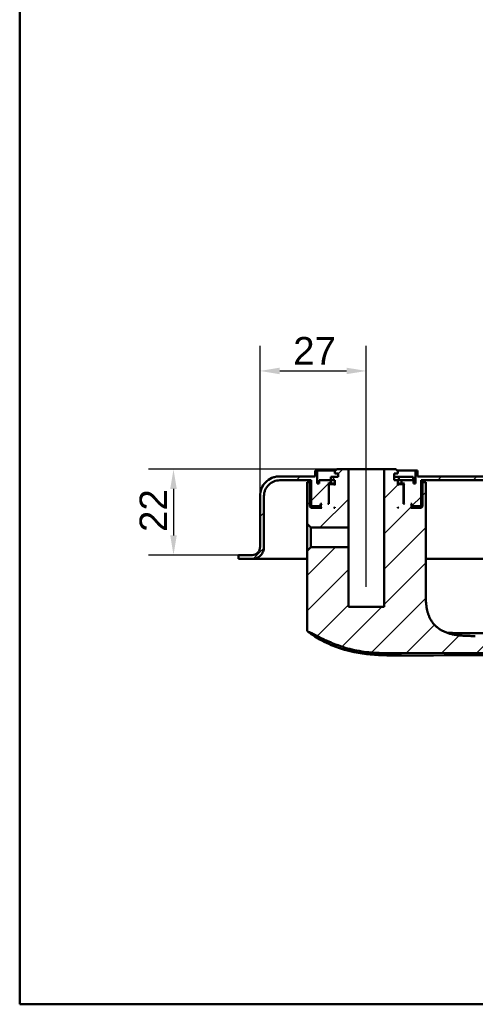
# Model space of a CAD drawing. Header units: millimetres. Extents: x 20 to 833, y 20 to 574.
# Tile 1 of 21: x 20 to 136, y 20 to 270. Entities that reach past the tile are written whole.
import ezdxf

# ---------------------------------------------------------------- set-up
doc = ezdxf.new("R2010")
doc.units = ezdxf.units.MM
doc.header["$LTSCALE"] = 2
for name, color, linetype, lineweight in [('Bemaßungen(DIN)', 7, 'Continuous', 25), ('Mittellinie(DIN)', 7, 'Continuous', 25), ('Sichtbare Kanten(DIN)', 7, 'Continuous', 50), ('Skizziergeometrie(DIN)', 7, 'Continuous', 50)]:
    doc.layers.add(name, color=color, linetype=linetype, lineweight=lineweight)
doc.layers.add('Schraffur', color=179, linetype='Continuous', lineweight=9, true_color=0x1e1e47)
doc.styles.add('STANDARD-DIN~0', font='arial.ttf')
doc.dimstyles.new('CAD-LAN', dxfattribs={"dimscale": 2, "dimtxt": 3.5, "dimasz": 2.5, "dimexe": 3.175, "dimexo": 0, "dimgap": 0.8, "dimtad": 1, "dimrnd": 1e-08, "dimtxsty": 'STANDARD-DIN~0', "dimcen": 0.09, "dimdle": 10, "dimclrd": 250, "dimclre": 250, "dimclrt": 250, "dimadec": 0, "dimazin": 2, "dimtfac": 1, "dimtmove": 0, "dimatfit": 3, "dimfxl": 1, "dimtolj": 1, "dimtzin": 0, "dimlwd": 25, "dimlwe": 25, "dimarcsym": 0})

# ---------------------------------------------------------------- blocks, each defined once
blk = doc.blocks.new('Ränder Standardrahmen')
at = {"layer": 'Skizziergeometrie(DIN)', "flags": 128}
blk.add_lwpolyline([(10, 10), (10, 287), (410, 287), (410, 10), (10, 10)], dxfattribs=at)
blk = doc.blocks.new('*D24')
at = {"layer": 'Bemaßungen(DIN)', "color": 250, "linetype": 'Continuous', "lineweight": 25, "true_color": 0x3f3f3f, "transparency": 16777216}
for p, q in [((289.6, 133.21), (315.95, 133.21)), ((309.6, 113.67), (309.6, 128.21)), ((116.49, 108.67), (315.95, 108.67))]:
    blk.add_line(p, q, dxfattribs=at)
at = {"layer": 'Bemaßungen(DIN)', "color": 250, "linetype": 'Continuous', "true_color": 0x3f3f3f, "transparency": 16777216}
for points in [[(308.77, 128.21), (310.44, 128.21), (309.6, 133.21)], [(308.77, 113.67), (310.44, 113.67), (309.6, 108.67)]]:
    blk.add_solid(points, dxfattribs=at)
at = {"layer": 'Defpoints', "color": 0, "linetype": 'Continuous', "transparency": 16777216}
for p in [(289.6, 133.21), (309.6, 133.21), (116.49, 108.67)]:
    blk.add_point(p, dxfattribs=at)
at = {"layer": 'Bemaßungen(DIN)', "color": 250, "linetype": 'Continuous', "lineweight": 25, "true_color": 0x3f3f3f, "transparency": 16777216, "insert": (300.86, 115.84), "char_height": 7, "attachment_point": 1, "rotation": 90, "style": 'STANDARD-DIN~0'}
blk.add_mtext('\\A1;25', dxfattribs=at)
blk = doc.blocks.new('*D25')
at = {"layer": 'Bemaßungen(DIN)', "color": 250, "linetype": 'Continuous', "lineweight": 25, "true_color": 0x3f3f3f, "transparency": 16777216}
for p, q in [((81.1, 149.21), (81.1, 187.36)), ((108.1, 161.01), (108.1, 187.36)), ((86.1, 181.01), (103.1, 181.01))]:
    blk.add_line(p, q, dxfattribs=at)
at = {"layer": 'Bemaßungen(DIN)', "color": 250, "linetype": 'Continuous', "true_color": 0x3f3f3f, "transparency": 16777216}
for points in [[(86.1, 181.84), (86.1, 180.18), (81.1, 181.01)], [(103.1, 181.84), (103.1, 180.18), (108.1, 181.01)]]:
    blk.add_solid(points, dxfattribs=at)
at = {"layer": 'Defpoints', "color": 0, "linetype": 'Continuous', "transparency": 16777216}
for p in [(108.1, 181.01), (108.1, 161.01), (81.1, 149.21)]:
    blk.add_point(p, dxfattribs=at)
at = {"layer": 'Bemaßungen(DIN)', "color": 250, "linetype": 'Continuous', "lineweight": 25, "true_color": 0x3f3f3f, "transparency": 16777216, "insert": (89.53, 189.64), "char_height": 7, "attachment_point": 1, "style": 'STANDARD-DIN~0'}
blk.add_mtext('\\A1;27', dxfattribs=at)
blk = doc.blocks.new('*D26')
at = {"layer": 'Bemaßungen(DIN)', "color": 250, "linetype": 'Continuous', "lineweight": 25, "true_color": 0x3f3f3f, "transparency": 16777216}
for p, q in [((100.6, 156.01), (52.75, 156.01)), ((59.1, 151.01), (59.1, 139.21)), ((76.6, 134.21), (52.75, 134.21))]:
    blk.add_line(p, q, dxfattribs=at)
at = {"layer": 'Bemaßungen(DIN)', "color": 250, "linetype": 'Continuous', "true_color": 0x3f3f3f, "transparency": 16777216}
for points in [[(58.27, 151.01), (59.94, 151.01), (59.1, 156.01)], [(58.27, 139.21), (59.94, 139.21), (59.1, 134.21)]]:
    blk.add_solid(points, dxfattribs=at)
at = {"layer": 'Defpoints', "color": 0, "linetype": 'Continuous', "transparency": 16777216}
for p in [(100.6, 156.01), (59.1, 134.21), (76.6, 134.21)]:
    blk.add_point(p, dxfattribs=at)
at = {"layer": 'Bemaßungen(DIN)', "color": 250, "linetype": 'Continuous', "lineweight": 25, "true_color": 0x3f3f3f, "transparency": 16777216, "insert": (50.48, 140.07), "char_height": 7, "attachment_point": 1, "rotation": 90, "style": 'STANDARD-DIN~0'}
blk.add_mtext('\\A1;22', dxfattribs=at)

msp = doc.modelspace()

# ---------------------------------------------------------------- hatches: boundary and pattern name
at = {"layer": 'Schraffur'}
h = msp.add_hatch(dxfattribs=at)
h.set_pattern_fill('ANSI31', color=256, scale=50.8, style=0)
h.set_pattern_definition([(45, (0, 0), (-4.49013, 4.49013), [])])
edge = h.paths.add_edge_path()
edge.add_spline(control_points=[(82.104, 149.211), (82.104, 149.489), (82.133, 149.766), (82.245, 150.302), (82.328, 150.559), (82.646, 151.289), (82.95, 151.726), (83.697, 152.446), (84.13, 152.728), (85.081, 153.113), (85.588, 153.211), (86.104, 153.211)], knot_values=[-0.6314442, -0.6314442, -0.6314442, -0.6314442, -0.5478443, -0.5478443, -0.4667749, -0.4667749, -0.3085769, -0.3085769, -0.1547676, -0.1547676, 0, 0, 0, 0], degree=3, periodic=0)
edge.add_line((86.104, 153.211), (94.104, 153.211))
edge.add_line((94.104, 153.211), (94.104, 146.811))
edge.add_line((94.104, 146.811), (94.304, 146.611))
edge.add_line((94.304, 146.611), (96.404, 146.611))
edge.add_line((96.404, 146.611), (96.504, 146.711))
edge.add_line((96.504, 146.711), (96.504, 147.211))
edge.add_line((96.504, 147.211), (96.804, 147.211))
edge.add_line((96.804, 147.211), (96.604, 147.011))
edge.add_line((96.604, 147.011), (96.604, 146.411))
edge.add_line((96.604, 146.411), (96.804, 146.211))
edge.add_line((96.804, 146.211), (94.104, 146.211))
edge.add_line((94.104, 146.211), (93.804, 146.511))
edge.add_line((93.804, 146.511), (93.804, 152.711))
edge.add_line((93.804, 152.711), (93.061, 152.711))
edge.add_line((93.061, 152.711), (93.061, 150.211))
edge.add_line((93.061, 150.211), (93.061, 142.154))
edge.add_line((93.061, 142.154), (94.046, 141.169))
edge.add_line((94.046, 141.169), (103.554, 141.169))
edge.add_line((103.554, 141.169), (103.554, 156.011))
edge.add_line((103.554, 156.011), (100.604, 156.011))
edge.add_line((100.604, 156.011), (100.104, 155.511))
edge.add_line((100.104, 155.511), (100.104, 154.911))
edge.add_line((100.104, 154.911), (101.004, 154.911))
edge.add_line((101.004, 154.911), (101.004, 154.111))
edge.add_line((101.004, 154.111), (99.088, 154.111))
edge.add_line((99.088, 154.111), (99.088, 153.211))
edge.add_line((99.088, 153.211), (96.104, 153.211))
edge.add_line((96.104, 153.211), (96.104, 152.411))
edge.add_line((96.104, 152.411), (95.604, 152.411))
edge.add_line((95.604, 152.411), (95.604, 155.711))
edge.add_line((95.604, 155.711), (95.104, 155.711))
edge.add_line((95.104, 155.711), (95.104, 154.211))
edge.add_line((95.104, 154.211), (86.104, 154.211))
edge.add_spline(control_points=[(86.104, 154.211), (85.756, 154.211), (85.41, 154.175), (84.74, 154.034), (84.418, 153.931), (83.506, 153.534), (82.961, 153.154), (82.061, 152.22), (81.708, 151.679), (81.226, 150.49), (81.104, 149.855), (81.104, 149.211)], knot_values=[-0.7893052, -0.7893052, -0.7893052, -0.7893052, -0.6848053, -0.6848053, -0.5834686, -0.5834686, -0.3857211, -0.3857211, -0.1934595, -0.1934595, 0, 0, 0, 0], degree=3, periodic=0)
edge.add_line((81.104, 149.211), (81.104, 136.211))
edge.add_spline(control_points=[(81.104, 136.211), (81.104, 136.071), (81.09, 135.933), (81.034, 135.665), (80.993, 135.536), (80.834, 135.171), (80.682, 134.953), (80.308, 134.593), (80.092, 134.452), (79.616, 134.259), (79.362, 134.211), (79.104, 134.211)], knot_values=[-0.3157221, -0.3157221, -0.3157221, -0.3157221, -0.2739221, -0.2739221, -0.2333875, -0.2333875, -0.1542884, -0.1542884, -0.0773838, -0.0773838, -0.0000019, -0.0000019, -0.0000019, -0.0000019], degree=3, periodic=0)
edge.add_line((79.104, 134.211), (76.604, 134.211))
edge.add_line((76.604, 134.211), (76.604, 134.181))
edge.add_line((76.604, 134.181), (75.604, 134.181))
edge.add_line((75.604, 134.181), (75.604, 133.211))
edge.add_line((75.604, 133.211), (79.104, 133.211))
edge.add_spline(control_points=[(79.104, 133.211), (79.313, 133.211), (79.521, 133.232), (79.923, 133.317), (80.116, 133.378), (80.663, 133.617), (80.991, 133.845), (81.53, 134.405), (81.742, 134.73), (82.031, 135.443), (82.104, 135.824), (82.104, 136.211)], knot_values=[-0.4735814, -0.4735814, -0.4735814, -0.4735814, -0.4108832, -0.4108832, -0.3500812, -0.3500812, -0.2314327, -0.2314327, -0.1160757, -0.1160757, 0, 0, 0, 0], degree=3, periodic=0)
edge.add_line((82.104, 136.211), (82.104, 149.211))
h.paths.add_polyline_path([(98.804, 152.211), (98.604, 152.011), (98.604, 147.211), (98.354, 147.211), (98.554, 147.411), (98.554, 152.211), (98.354, 152.411), (99.104, 152.411), (99.104, 153.211), (100.104, 153.211), (100.104, 152.011), (99.904, 152.211)], flags=0)
h.paths.add_polyline_path([(100.104, 146.411), (100.104, 146.211), (99.904, 146.211)], flags=0)
edge = h.paths.add_edge_path()
edge.add_spline(control_points=[(268.104, 175.211), (268.383, 175.211), (268.659, 175.182), (269.196, 175.069), (269.453, 174.987), (270.183, 174.669), (270.619, 174.365), (271.339, 173.618), (271.621, 173.185), (272.007, 172.234), (272.104, 171.727), (272.104, 171.211)], knot_values=[-0.6314442, -0.6314442, -0.6314442, -0.6314442, -0.5478443, -0.5478443, -0.4667749, -0.4667749, -0.3085769, -0.3085769, -0.1547676, -0.1547676, 0, 0, 0, 0], degree=3, periodic=0)
edge.add_line((272.104, 171.211), (272.104, 136.211))
edge.add_spline(control_points=[(272.104, 136.211), (272.104, 136.002), (272.126, 135.794), (272.21, 135.392), (272.272, 135.199), (272.51, 134.652), (272.738, 134.324), (273.298, 133.784), (273.623, 133.573), (274.337, 133.284), (274.717, 133.211), (275.104, 133.211)], knot_values=[-0.4735831, -0.4735831, -0.4735831, -0.4735831, -0.4108832, -0.4108832, -0.3500812, -0.3500812, -0.2314327, -0.2314327, -0.1160757, -0.1160757, -0.0000071, -0.0000071, -0.0000071, -0.0000071], degree=3, periodic=0)
edge.add_line((275.104, 133.211), (289.604, 133.211))
edge.add_line((289.604, 133.211), (289.604, 134.211))
edge.add_line((289.604, 134.211), (275.104, 134.211))
edge.add_spline(control_points=[(275.104, 134.211), (274.965, 134.211), (274.827, 134.225), (274.559, 134.281), (274.43, 134.322), (274.065, 134.481), (273.847, 134.633), (273.487, 135.007), (273.346, 135.223), (273.153, 135.699), (273.104, 135.953), (273.104, 136.211)], knot_values=[-0.3157143, -0.3157143, -0.3157143, -0.3157143, -0.2739221, -0.2739221, -0.2333875, -0.2333875, -0.1542884, -0.1542884, -0.0773838, -0.0773838, 0, 0, 0, 0], degree=3, periodic=0)
edge.add_line((273.104, 136.211), (273.104, 171.211))
edge.add_spline(control_points=[(273.104, 171.211), (273.104, 171.558), (273.069, 171.905), (272.928, 172.575), (272.825, 172.896), (272.428, 173.809), (272.047, 174.354), (271.114, 175.254), (270.573, 175.607), (269.383, 176.089), (268.749, 176.211), (268.104, 176.211)], knot_values=[-0.7893052, -0.7893052, -0.7893052, -0.7893052, -0.6848053, -0.6848053, -0.5834686, -0.5834686, -0.3857211, -0.3857211, -0.1934595, -0.1934595, 0, 0, 0, 0], degree=3, periodic=0)
edge.add_line((268.104, 176.211), (149.877, 176.211))
edge.add_spline(control_points=[(149.877, 176.211), (149.266, 176.211), (148.664, 176.101), (147.543, 175.672), (147.033, 175.365), (146.106, 174.555), (145.707, 174.044), (145.126, 172.898), (144.95, 172.278), (144.896, 171.636)], knot_values=[-0.746746, -0.746746, -0.746746, -0.746746, -0.5633329, -0.5633329, -0.3859905, -0.3859905, -0.193102, -0.193102, 0, 0, 0, 0], degree=3, periodic=0)
edge.add_line((144.896, 171.636), (143.719, 157.87))
edge.add_spline(control_points=[(143.719, 157.87), (143.678, 157.383), (143.549, 156.91), (143.131, 156.046), (142.851, 155.66), (142.143, 154.976), (141.708, 154.693), (140.755, 154.308), (140.249, 154.211), (139.734, 154.211)], knot_values=[-0.5973968, -0.5973968, -0.5973968, -0.5973968, -0.4506663, -0.4506663, -0.3087924, -0.3087924, -0.1544816, -0.1544816, 0, 0, 0, 0], degree=3, periodic=0)
edge.add_line((139.734, 154.211), (121.104, 154.211))
edge.add_line((121.104, 154.211), (121.104, 155.711))
edge.add_line((121.104, 155.711), (120.604, 155.711))
edge.add_line((120.604, 155.711), (120.604, 152.411))
edge.add_line((120.604, 152.411), (120.104, 152.411))
edge.add_line((120.104, 152.411), (120.104, 153.211))
edge.add_line((120.104, 153.211), (117.104, 153.211))
edge.add_line((117.104, 153.211), (117.104, 152.411))
edge.add_line((117.104, 152.411), (117.854, 152.411))
edge.add_line((117.854, 152.411), (117.654, 152.211))
edge.add_line((117.654, 152.211), (117.654, 147.411))
edge.add_line((117.654, 147.411), (117.854, 147.211))
edge.add_line((117.854, 147.211), (117.604, 147.211))
edge.add_line((117.604, 147.211), (117.604, 152.011))
edge.add_line((117.604, 152.011), (117.404, 152.211))
edge.add_line((117.404, 152.211), (116.304, 152.211))
edge.add_line((116.304, 152.211), (116.104, 152.011))
edge.add_line((116.104, 152.011), (116.104, 153.211))
edge.add_line((116.104, 153.211), (115.204, 153.211))
edge.add_line((115.204, 153.211), (115.204, 154.911))
edge.add_line((115.204, 154.911), (116.104, 154.911))
edge.add_line((116.104, 154.911), (116.104, 155.511))
edge.add_line((116.104, 155.511), (115.604, 156.011))
edge.add_line((115.604, 156.011), (112.654, 156.011))
edge.add_line((112.654, 156.011), (112.654, 121.011))
edge.add_line((112.654, 121.011), (103.554, 121.011))
edge.add_line((103.554, 121.011), (103.554, 136.252))
edge.add_line((103.554, 136.252), (94.046, 136.252))
edge.add_line((94.046, 136.252), (93.061, 135.268))
edge.add_line((93.061, 135.268), (93.061, 115.298))
edge.add_spline(control_points=[(93.061, 115.298), (93.061, 115.206), (93.061, 115.113), (93.089, 114.981), (93.104, 114.935), (93.156, 114.848), (93.191, 114.812), (93.312, 114.722), (93.414, 114.684), (93.519, 114.642)], knot_values=[-0.0976377, -0.0976377, -0.0976377, -0.0976377, -0.06823, -0.06823, -0.0514817, -0.0514817, -0.0338045, -0.0338045, -0.0000168, -0.0000168, -0.0000168, -0.0000168], degree=3, periodic=0)
edge.add_spline(control_points=[(93.519, 114.642), (93.569, 114.622), (93.62, 114.602), (93.671, 114.58), (93.929, 114.473), (94.18, 114.357), (94.429, 114.237), (94.479, 114.213), (94.529, 114.189), (94.579, 114.165), (94.628, 114.14), (94.678, 114.116), (94.728, 114.091), (95.025, 113.944), (95.32, 113.792), (95.616, 113.639), (95.714, 113.588), (95.812, 113.538), (95.911, 113.487), (96.304, 113.284), (96.698, 113.082), (97.101, 112.886), (97.505, 112.69), (97.839, 112.536), (98.302, 112.332)], knot_values=[0, 0, 0, 0, 0.0162623, 0.0162623, 0.0162623, 0.0975741, 0.0975741, 0.0975741, 0.1138364, 0.1138364, 0.1138364, 0.1300988, 0.1300988, 0.1300988, 0.2276728, 0.2276728, 0.2276728, 0.2601975, 0.2601975, 0.2601975, 0.3902963, 0.3902963, 0.3902963, 0.5203951, 0.5203951, 0.5203951, 0.5203951], degree=3, periodic=0)
edge.add_spline(control_points=[(98.302, 112.332), (100.128, 111.528), (101.809, 110.912), (103.344, 110.486)], knot_values=[0, 0, 0, 0, 0.5374565, 0.5374565, 0.5374565, 0.5374565], degree=3, periodic=0)
edge.add_spline(control_points=[(103.344, 110.486), (104.857, 110.066), (106.468, 109.761), (108.248, 109.557)], knot_values=[0, 0, 0, 0, 0.5001725, 0.5001725, 0.5001725, 0.5001725], degree=3, periodic=0)
edge.add_spline(control_points=[(108.248, 109.557), (109.602, 109.402), (110.984, 109.312), (112.544, 109.268), (114.103, 109.224), (115.57, 109.232), (117.036, 109.238)], knot_values=[0, 0, 0, 0, 0.4403832, 0.4403832, 0.4403832, 0.8807664, 0.8807664, 0.8807664, 0.8807664], degree=3, periodic=0)
edge.add_line((117.036, 109.238), (244.51, 109.785))
edge.add_spline(control_points=[(244.51, 109.785), (245.579, 109.789), (246.65, 109.792), (247.792, 109.833), (248.934, 109.873), (249.937, 109.949), (250.8, 110.05), (252.527, 110.251), (253.932, 110.565), (255.255, 111.006), (260.546, 112.77), (264.169, 116.653), (265.783, 122.289), (266.186, 123.699), (266.469, 125.194), (266.644, 127.031), (266.731, 127.95), (266.793, 129.016), (266.821, 130.23), (266.849, 131.445), (266.843, 132.583), (266.838, 133.72)], knot_values=[0, 0, 0, 0, 0.2406476, 0.2406476, 0.2406476, 0.4812952, 0.4812952, 0.4812952, 0.9625904, 0.9625904, 0.9625904, 2.8877711, 2.8877711, 2.8877711, 3.3690663, 3.3690663, 3.3690663, 3.6097139, 3.6097139, 3.6097139, 3.8503615, 3.8503615, 3.8503615, 3.8503615], degree=3, periodic=0)
edge.add_spline(control_points=[(266.838, 133.72), (266.832, 135.005), (266.827, 136.291), (266.822, 137.576), (266.814, 139.514), (266.806, 141.521), (266.8, 143.469), (266.794, 145.396), (266.79, 147.227), (266.79, 149.145)], knot_values=[0, 0, 0, 0, 0.2736533, 0.2736533, 0.2736533, 0.6863138, 0.6863138, 0.6863138, 1.0946134, 1.0946134, 1.0946134, 1.0946134], degree=3, periodic=0)
edge.add_spline(control_points=[(266.79, 149.145), (266.79, 149.25), (266.79, 149.359), (266.752, 149.492), (266.736, 149.529), (266.69, 149.595), (266.663, 149.621), (266.588, 149.668), (266.54, 149.684), (266.408, 149.711), (266.315, 149.711), (266.224, 149.711)], knot_values=[-0.099681, -0.099681, -0.099681, -0.099681, -0.0686628, -0.0686628, -0.0555765, -0.0555765, -0.0431631, -0.0431631, -0.027324, -0.027324, -0.0000075, -0.0000075, -0.0000075, -0.0000075], degree=3, periodic=0)
edge.add_line((266.224, 149.711), (264.635, 149.711))
edge.add_spline(control_points=[(264.635, 149.711), (264.059, 149.711), (263.537, 149.711), (263.224, 149.37), (263.224, 148.863), (263.224, 148.297)], knot_values=[0, 0, 0, 0, 0, 0, 1, 1, 1, 1, 1, 1], degree=5, periodic=0)
edge.add_spline(control_points=[(263.224, 148.297), (263.222, 144.933), (263.206, 141.045), (263.175, 133.748)], knot_values=[0, 0, 0, 0, 1.0033721, 1.0033721, 1.0033721, 1.0033721], weights=[1.0000845, 1.0006869, 1.00552, 1.044297], degree=3, periodic=0)
edge.add_spline(control_points=[(263.175, 133.748), (263.141, 125.657), (263.114, 119.177), (256.922, 113.5), (250.962, 113.472), (244.425, 113.448)], knot_values=[0, 0, 0, 0, 0, 0, 1, 1, 1, 1, 1, 1], degree=5, periodic=0)
edge.add_spline(control_points=[(244.425, 113.448), (208.229, 113.32), (172.032, 113.462), (135.835, 113.62)], knot_values=[0.0000183, 0.0000183, 0.0000183, 0.0000183, 10.8591286, 10.8591286, 10.8591286, 10.8591286], degree=3, periodic=0)
edge.add_spline(control_points=[(135.835, 113.62), (130.802, 113.642), (126.775, 113.66), (123.248, 116.79), (123.248, 120.348), (123.248, 124.794)], knot_values=[0, 0, 0, 0, 0, 0, 1, 1, 1, 1, 1, 1], degree=5, periodic=0)
edge.add_line((123.248, 124.794), (123.248, 150.211))
edge.add_line((123.248, 150.211), (123.248, 152.711))
edge.add_line((123.248, 152.711), (122.404, 152.711))
edge.add_line((122.404, 152.711), (122.404, 146.511))
edge.add_line((122.404, 146.511), (122.104, 146.211))
edge.add_line((122.104, 146.211), (119.404, 146.211))
edge.add_line((119.404, 146.211), (119.604, 146.411))
edge.add_line((119.604, 146.411), (119.604, 147.011))
edge.add_line((119.604, 147.011), (119.404, 147.211))
edge.add_line((119.404, 147.211), (119.704, 147.211))
edge.add_line((119.704, 147.211), (119.704, 146.711))
edge.add_line((119.704, 146.711), (119.804, 146.611))
edge.add_line((119.804, 146.611), (121.904, 146.611))
edge.add_line((121.904, 146.611), (122.104, 146.811))
edge.add_line((122.104, 146.811), (122.104, 153.211))
edge.add_line((122.104, 153.211), (139.53, 153.211))
edge.add_spline(control_points=[(139.53, 153.211), (140.139, 153.211), (140.74, 153.32), (141.859, 153.746), (142.367, 154.052), (143.295, 154.859), (143.695, 155.369), (144.278, 156.513), (144.455, 157.134), (144.511, 157.775)], knot_values=[-0.7457209, -0.7457209, -0.7457209, -0.7457209, -0.5628408, -0.5628408, -0.3859976, -0.3859976, -0.1930948, -0.1930948, 0, 0, 0, 0], degree=3, periodic=0)
edge.add_line((144.511, 157.775), (145.717, 171.559))
edge.add_spline(control_points=[(145.717, 171.559), (145.759, 172.045), (145.889, 172.516), (146.306, 173.378), (146.585, 173.762), (147.293, 174.445), (147.728, 174.728), (148.68, 175.113), (149.187, 175.211), (149.702, 175.211)], knot_values=[-0.5965767, -0.5965767, -0.5965767, -0.5965767, -0.4502726, -0.4502726, -0.3087981, -0.3087981, -0.1544759, -0.1544759, 0, 0, 0, 0], degree=3, periodic=0)
edge.add_line((149.702, 175.211), (268.104, 175.211))
h.paths.add_polyline_path([(116.104, 146.211), (116.104, 146.411), (116.304, 146.211)], flags=0)

# ---------------------------------------------------------------- linework, layer by layer
at = {"layer": 'Mittellinie(DIN)', "linetype": 'Continuous'}
msp.add_line((108.104, 126.09), (108.104, 161.011), dxfattribs=at)
at = {"layer": 'Sichtbare Kanten(DIN)'}
for p, q in [((95.604, 155.711), (95.104, 155.711)), ((95.104, 155.711), (95.104, 154.211)), ((95.104, 155.711), (95.104, 154.211)), ((95.604, 152.411), (95.604, 155.711)), ((95.604, 155.711), (100.304, 155.711)), ((100.604, 156.011), (100.104, 155.511)), ((100.604, 156.011), (100.104, 155.511)), ((100.104, 155.511), (100.104, 154.911)), ((100.104, 154.911), (100.104, 155.511)), ((103.554, 156.011), (100.604, 156.011)), ((103.554, 141.169), (103.554, 156.011)), ((103.554, 156.011), (112.654, 156.011)), ((115.604, 156.011), (112.654, 156.011)), ((112.654, 156.011), (112.654, 121.011)), ((116.104, 155.511), (115.604, 156.011)), ((115.604, 156.011), (116.104, 155.511)), ((115.904, 155.711), (120.604, 155.711)), ((116.104, 154.911), (116.104, 155.511)), ((116.104, 154.911), (116.104, 155.511)), ((121.104, 155.711), (120.604, 155.711)), ((120.604, 155.711), (120.604, 152.411)), ((121.104, 154.211), (121.104, 155.711)), ((121.104, 155.711), (121.104, 154.211)), ((95.104, 154.211), (86.104, 154.211)), ((86.104, 153.211), (94.104, 153.211)), ((93.804, 152.711), (93.061, 152.711)), ((93.061, 152.711), (93.061, 150.211)), ((93.804, 146.511), (93.804, 152.711)), ((94.104, 152.711), (93.804, 152.711)), ((94.104, 153.211), (94.104, 146.811)), ((94.104, 153.211), (94.104, 146.811)), ((99.088, 153.211), (96.104, 153.211)), ((96.104, 153.211), (96.104, 152.411)), ((96.104, 152.411), (96.104, 153.211)), ((101.004, 154.111), (99.088, 154.111)), ((99.088, 154.111), (99.088, 153.211)), ((99.088, 154.111), (99.088, 153.211)), ((99.104, 152.411), (99.104, 153.211)), ((99.104, 153.211), (100.104, 153.211)), ((100.104, 154.911), (101.004, 154.911)), ((100.104, 153.211), (100.104, 152.011)), ((100.104, 152.011), (100.104, 153.211)), ((101.004, 154.911), (101.004, 154.111)), ((101.004, 154.111), (101.004, 154.911)), ((115.204, 153.211), (115.204, 154.911)), ((115.204, 154.911), (116.104, 154.911)), ((115.204, 153.211), (115.204, 154.911)), ((116.362, 154.111), (115.204, 154.111)), ((116.104, 153.211), (115.204, 153.211)), ((116.104, 152.011), (116.104, 153.211)), ((116.104, 153.211), (116.362, 153.211)), ((116.104, 152.011), (116.104, 153.211)), ((116.362, 154.111), (116.362, 153.211)), ((120.062, 154.111), (116.362, 154.111)), ((116.362, 153.211), (117.083, 153.211)), ((117.083, 153.211), (117.104, 153.211)), ((120.104, 153.211), (117.104, 153.211)), ((117.104, 153.211), (117.104, 152.411)), ((120.062, 154.111), (120.062, 153.211)), ((120.104, 152.411), (120.104, 153.211)), ((120.104, 152.411), (120.104, 153.211)), ((139.734, 154.211), (121.104, 154.211)), ((122.104, 146.811), (122.104, 153.211)), ((122.104, 153.211), (139.53, 153.211)), ((122.104, 153.211), (122.104, 146.811)), ((122.404, 152.711), (122.104, 152.711)), ((123.248, 152.711), (122.404, 152.711)), ((122.404, 152.711), (122.404, 146.511)), ((123.248, 150.211), (123.248, 152.711)), ((123.248, 150.211), (123.248, 152.711)), ((93.061, 142.154), (93.061, 150.211)), ((93.061, 150.211), (93.061, 150.211)), ((93.061, 150.211), (93.061, 142.154)), ((96.104, 152.411), (95.604, 152.411)), ((98.554, 152.211), (98.354, 152.411)), ((98.354, 152.411), (99.104, 152.411)), ((98.554, 147.411), (98.554, 152.211)), ((98.554, 152.211), (98.804, 152.211)), ((98.804, 152.211), (98.604, 152.011)), ((98.804, 152.211), (98.604, 152.011)), ((98.604, 152.011), (98.604, 147.211)), ((98.604, 152.011), (98.604, 147.211)), ((99.904, 152.211), (98.804, 152.211)), ((100.104, 152.411), (99.104, 152.411)), ((100.104, 152.011), (99.904, 152.211)), ((100.104, 152.211), (99.904, 152.211)), ((117.104, 152.411), (116.104, 152.411)), ((116.304, 152.211), (116.104, 152.011)), ((116.304, 152.211), (116.104, 152.211)), ((117.404, 152.211), (116.304, 152.211)), ((117.104, 152.411), (117.854, 152.411)), ((117.604, 152.011), (117.404, 152.211)), ((117.404, 152.211), (117.654, 152.211)), ((117.404, 152.211), (117.604, 152.011)), ((117.604, 147.211), (117.604, 152.011)), ((117.604, 152.011), (117.604, 147.211)), ((117.854, 152.411), (117.654, 152.211)), ((117.654, 152.211), (117.654, 147.411)), ((120.604, 152.411), (120.104, 152.411)), ((123.248, 150.211), (123.248, 124.794)), ((123.248, 150.211), (123.248, 124.794)), ((81.104, 149.211), (81.104, 136.211)), ((81.104, 136.211), (81.104, 149.211)), ((82.104, 136.211), (82.104, 149.211)), ((94.104, 146.211), (93.804, 146.511)), ((96.604, 146.511), (93.804, 146.511)), ((94.104, 146.811), (94.304, 146.611)), ((94.304, 146.611), (94.104, 146.811)), ((96.804, 146.211), (94.104, 146.211)), ((94.304, 146.611), (96.404, 146.611)), ((96.404, 146.611), (96.504, 146.711)), ((96.404, 146.611), (96.604, 146.611)), ((96.504, 146.711), (96.504, 147.211)), ((96.504, 147.211), (96.804, 147.211)), ((96.604, 146.711), (96.504, 146.711)), ((96.804, 147.211), (96.604, 147.011)), ((96.804, 147.211), (96.604, 147.011)), ((96.604, 147.011), (96.604, 146.411)), ((96.604, 147.011), (96.604, 146.411)), ((96.604, 146.411), (96.804, 146.211)), ((96.804, 146.211), (96.604, 146.411)), ((98.354, 147.211), (98.554, 147.411)), ((98.604, 147.211), (98.354, 147.211)), ((98.604, 147.411), (98.554, 147.411)), ((99.904, 146.211), (100.104, 146.411)), ((100.104, 146.211), (99.904, 146.211)), ((100.104, 146.411), (100.104, 146.211)), ((100.104, 146.211), (100.104, 146.411)), ((116.104, 146.211), (116.104, 146.411)), ((116.104, 146.411), (116.304, 146.211)), ((116.104, 146.211), (116.104, 146.411)), ((116.304, 146.211), (116.104, 146.211)), ((117.654, 147.411), (117.604, 147.411)), ((117.854, 147.211), (117.604, 147.211)), ((117.654, 147.411), (117.854, 147.211)), ((119.604, 147.011), (119.404, 147.211)), ((119.404, 147.211), (119.704, 147.211)), ((119.404, 147.211), (119.604, 147.011)), ((119.404, 146.211), (119.604, 146.411)), ((119.404, 146.211), (119.604, 146.411)), ((122.104, 146.211), (119.404, 146.211)), ((119.604, 146.411), (119.604, 147.011)), ((119.604, 147.011), (119.604, 146.411)), ((119.704, 146.711), (119.604, 146.711)), ((119.604, 146.611), (119.804, 146.611)), ((122.404, 146.511), (119.604, 146.511)), ((119.704, 147.211), (119.704, 146.711)), ((119.704, 146.711), (119.804, 146.611)), ((119.804, 146.611), (121.904, 146.611)), ((121.904, 146.611), (122.104, 146.811)), ((121.904, 146.611), (122.104, 146.811)), ((122.404, 146.511), (122.104, 146.211)), ((93.061, 142.154), (94.046, 141.169)), ((94.046, 141.169), (103.554, 141.169)), ((94.046, 136.252), (94.046, 141.169)), ((103.554, 136.252), (103.554, 141.169)), ((81.104, 136.211), (81.104, 136.211)), ((94.046, 136.252), (93.061, 135.268)), ((93.061, 115.298), (93.061, 135.268)), ((93.061, 135.268), (93.061, 115.298)), ((103.554, 136.252), (94.046, 136.252)), ((103.554, 121.011), (103.554, 136.252)), ((76.604, 134.181), (75.604, 134.181)), ((75.604, 134.181), (75.604, 133.211)), ((75.604, 133.211), (75.604, 134.181)), ((75.604, 133.211), (79.104, 133.211)), ((79.104, 134.211), (76.604, 134.211)), ((76.604, 134.211), (76.604, 134.181)), ((76.604, 134.211), (76.604, 134.181)), ((79.128, 133.211), (84.416, 133.211)), ((84.416, 133.211), (93.062, 133.211)), ((123.248, 133.211), (249.566, 133.211)), ((112.654, 121.011), (103.554, 121.011)), ((117.036, 109.238), (244.51, 109.785))]:
    msp.add_line(p, q, dxfattribs=at)
for points, knots in [([(86.104, 154.211), (85.756, 154.211), (85.41, 154.175), (84.74, 154.034), (84.418, 153.931), (83.506, 153.534), (82.961, 153.154), (82.061, 152.22), (81.708, 151.679), (81.226, 150.49), (81.104, 149.855), (81.104, 149.211)], [-0.78930523, -0.78930523, -0.78930523, -0.78930523, -0.68480532, -0.68480532, -0.58346864, -0.58346864, -0.38572109, -0.38572109, -0.19345948, -0.19345948, 0, 0, 0, 0]), ([(82.104, 149.211), (82.104, 149.489), (82.133, 149.766), (82.245, 150.302), (82.328, 150.559), (82.646, 151.289), (82.95, 151.726), (83.697, 152.446), (84.13, 152.728), (85.081, 153.113), (85.588, 153.211), (86.104, 153.211)], [-0.63144419, -0.63144419, -0.63144419, -0.63144419, -0.54784426, -0.54784426, -0.46677491, -0.46677491, -0.30857687, -0.30857687, -0.15476759, -0.15476759, 0, 0, 0, 0]), ([(93.061, 142.154), (93.061, 142.153), (93.063, 142.066), (93.068, 141.711), (93.072, 141.443), (93.079, 140.829), (93.082, 140.443), (93.087, 139.598), (93.089, 139.14), (93.089, 138.28), (93.087, 137.821), (93.082, 136.975), (93.079, 136.588), (93.072, 135.975), (93.068, 135.709), (93.063, 135.355), (93.061, 135.268), (93.061, 135.268)], [-1.5500919, -1.5500919, -1.5500919, -1.5500919, -1.4205609, -1.4205609, -1.2909969, -1.2909969, -1.1622062, -1.1622062, -1.0334154, -1.0334154, -0.9043555, -0.9043555, -0.7752956, -0.7752956, -0.6460012, -0.6460012, -0.5167398, -0.5167398, -0.5167398, -0.5167398]), ([(81.104, 136.211), (81.104, 136.071), (81.09, 135.933), (81.034, 135.665), (80.993, 135.536), (80.834, 135.171), (80.682, 134.953), (80.308, 134.593), (80.092, 134.452), (79.616, 134.259), (79.362, 134.211), (79.104, 134.211)], [-0.31572209, -0.31572209, -0.31572209, -0.31572209, -0.27392213, -0.27392213, -0.23338746, -0.23338746, -0.15428844, -0.15428844, -0.07738379, -0.07738379, -0.00000194, -0.00000194, -0.00000194, -0.00000194]), ([(79.104, 133.211), (79.313, 133.211), (79.521, 133.232), (79.923, 133.317), (80.116, 133.378), (80.663, 133.617), (80.991, 133.845), (81.53, 134.405), (81.742, 134.73), (82.031, 135.443), (82.104, 135.824), (82.104, 136.211)], [-0.47358135, -0.47358135, -0.47358135, -0.47358135, -0.41088319, -0.41088319, -0.35008119, -0.35008119, -0.23143265, -0.23143265, -0.11607569, -0.11607569, 0, 0, 0, 0]), ([(267.384, 137.292), (267.401, 133.122), (267.613, 128.901), (266.479, 122.28), (265.657, 119.774), (263.784, 116.667), (263.135, 115.79), (261.206, 113.671), (259.76, 112.543), (256.699, 110.88), (255.067, 110.3), (251.494, 109.494), (249.519, 109.326), (244.277, 109.16), (240.995, 109.208), (227.875, 109.153), (218.035, 109.11), (178.676, 108.941), (149.157, 108.818), (114.084, 108.663), (108.377, 108.514), (101.727, 110.354), (100.438, 110.806), (98.382, 111.688), (97.565, 112.085), (96.169, 112.833), (95.56, 113.191), (94.571, 113.813), (94.179, 114.082), (93.369, 114.659), (93.314, 114.717), (93.251, 114.767), (93.242, 114.774), (93.227, 114.785), (93.224, 114.788), (93.224, 114.788)], [0, 0, 0, 0, 1.2511093, 1.2511093, 2.0152234, 2.0152234, 2.3395269, 2.3395269, 2.8747172, 2.8747172, 3.3845818, 3.3845818, 3.9735927, 3.9735927, 4.957864, 4.957864, 7.9097962, 7.9097962, 16.765593, 16.765593, 18.4318013, 18.4318013, 18.8369565, 18.8369565, 19.1172092, 19.1172092, 19.370649, 19.370649, 19.6250062, 19.6250062, 20.1400804, 20.1400804, 20.3900988, 20.3900988, 20.5325259, 20.5325259, 20.5325259, 20.5325259]), ([(79.105, 133.211), (79.105, 133.211), (79.105, 133.211), (79.105, 133.211), (79.105, 133.211), (79.105, 133.211), (79.105, 133.211), (79.108, 133.211), (79.114, 133.211), (79.128, 133.211)], [60.49845366, 60.49845366, 60.49845366, 60.49845366, 60.53427733, 60.53427733, 60.56427219, 60.56427219, 60.59426706, 60.59426706, 60.74424136, 60.74424136, 60.74424136, 60.74424136]), ([(93.061, 115.298), (93.061, 115.206), (93.061, 115.113), (93.089, 114.981), (93.104, 114.935), (93.156, 114.848), (93.191, 114.812), (93.312, 114.722), (93.414, 114.684), (93.519, 114.642)], [-0.097637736, -0.097637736, -0.097637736, -0.097637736, -0.068230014, -0.068230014, -0.051481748, -0.051481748, -0.033804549, -0.033804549, -0.000016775, -0.000016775, -0.000016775, -0.000016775]), ([(98.302, 112.332), (97.839, 112.536), (97.505, 112.69), (97.101, 112.886), (96.698, 113.082), (96.304, 113.284), (95.911, 113.487), (95.812, 113.538), (95.714, 113.588), (95.616, 113.639), (95.32, 113.792), (95.025, 113.944), (94.728, 114.091), (94.678, 114.116), (94.628, 114.14), (94.579, 114.165), (94.529, 114.189), (94.479, 114.213), (94.429, 114.237), (94.18, 114.357), (93.929, 114.473), (93.671, 114.58), (93.62, 114.602), (93.569, 114.622), (93.519, 114.642)], [0, 0, 0, 0, 0.13009876, 0.13009876, 0.13009876, 0.26019753, 0.26019753, 0.26019753, 0.29272222, 0.29272222, 0.29272222, 0.39029629, 0.39029629, 0.39029629, 0.40655864, 0.40655864, 0.40655864, 0.42282098, 0.42282098, 0.42282098, 0.50413271, 0.50413271, 0.50413271, 0.52039505, 0.52039505, 0.52039505, 0.52039505]), ([(128.699, 114.433), (128.935, 114.422), (129.171, 114.414), (130.748, 114.366), (132.098, 114.37), (133.445, 114.364)], [0.16896984, 0.16896984, 0.16896984, 0.16896984, 0.24024981, 0.24024981, 0.64438957, 0.64438957, 0.64438957, 0.64438957]), ([(133.445, 114.364), (166.778, 114.218), (200.112, 114.081), (237.105, 114.157), (240.765, 114.167), (244.425, 114.179)], [0, 0, 0, 0, 10.0000254, 10.0000254, 11.0980296, 11.0980296, 11.0980296, 11.0980296]), ([(108.248, 109.557), (109.602, 109.402), (110.984, 109.312), (112.544, 109.268), (114.103, 109.224), (115.57, 109.232), (117.036, 109.238)], [0, 0, 0, 0, 0.44038321, 0.44038321, 0.44038321, 0.88076642, 0.88076642, 0.88076642, 0.88076642])]:
    msp.add_open_spline(points, degree=3, knots=knots, dxfattribs=at)
for points, degree in [([(123.248, 124.794), (123.248, 120.348), (123.248, 116.79), (126.775, 113.66), (130.802, 113.642), (135.835, 113.62)], 5), ([(93.061, 115.298), (93.061, 115.298), (93.061, 115.298), (93.061, 115.298)], 3), ([(103.344, 110.486), (101.809, 110.912), (100.128, 111.528), (98.302, 112.332)], 3), ([(103.344, 110.486), (104.857, 110.066), (106.468, 109.761), (108.248, 109.557)], 3)]:
    msp.add_open_spline(points, degree=degree, dxfattribs=at)

# ---------------------------------------------------------------- block references
at = {"xscale": 2, "yscale": 2, "zscale": 2}
msp.add_blockref('Ränder Standardrahmen', (0, 0), dxfattribs=at)

# ---------------------------------------------------------------- dimensions: what is measured, and where the dimension line sits
at = {"layer": 'Bemaßungen(DIN)', "color": 250, "linetype": 'Continuous', "lineweight": 25, "true_color": 0x3f3f3f}
for base, p1, p2, angle, override, picture, middle in [((108.104, 181.011), (81.104, 149.211), (108.104, 161.011), 180, {"dimgap": 0.8, "dimdec": 2, "dimtol": 0, "dimlim": 0, "dimtp": 0, "dimtm": 0, "dimtdec": 2, "dimtofl": 0, "dimatfit": 1}, '*D25', (94.604, 181.011)), ((59.104, 134.211), (100.604, 156.011), (76.604, 134.211), 90, {"dimgap": 0.8, "dimdec": 0, "dimtol": 0, "dimlim": 0, "dimtp": 0, "dimtm": 0, "dimtdec": 2, "dimtofl": 0, "dimatfit": 1}, '*D26', (59.104, 145.111)), ((309.604, 133.211), (116.487, 108.672), (289.604, 133.211), 90, {"dimgap": 0.8, "dimdec": 0, "dimtol": 0, "dimlim": 0, "dimtp": 0, "dimtm": 0, "dimtdec": 2, "dimtofl": 0, "dimatfit": 1}, '*D24', (309.604, 120.941))]:
    dim = msp.add_linear_dim(base=base, p1=p1, p2=p2, angle=angle, dimstyle='CAD-LAN', override=override, dxfattribs=at)
    dim.commit()
    dim.dimension.update_dxf_attribs({"geometry": picture, "text_midpoint": middle, "dimtype": 160})

doc.saveas('drawing.dxf')
